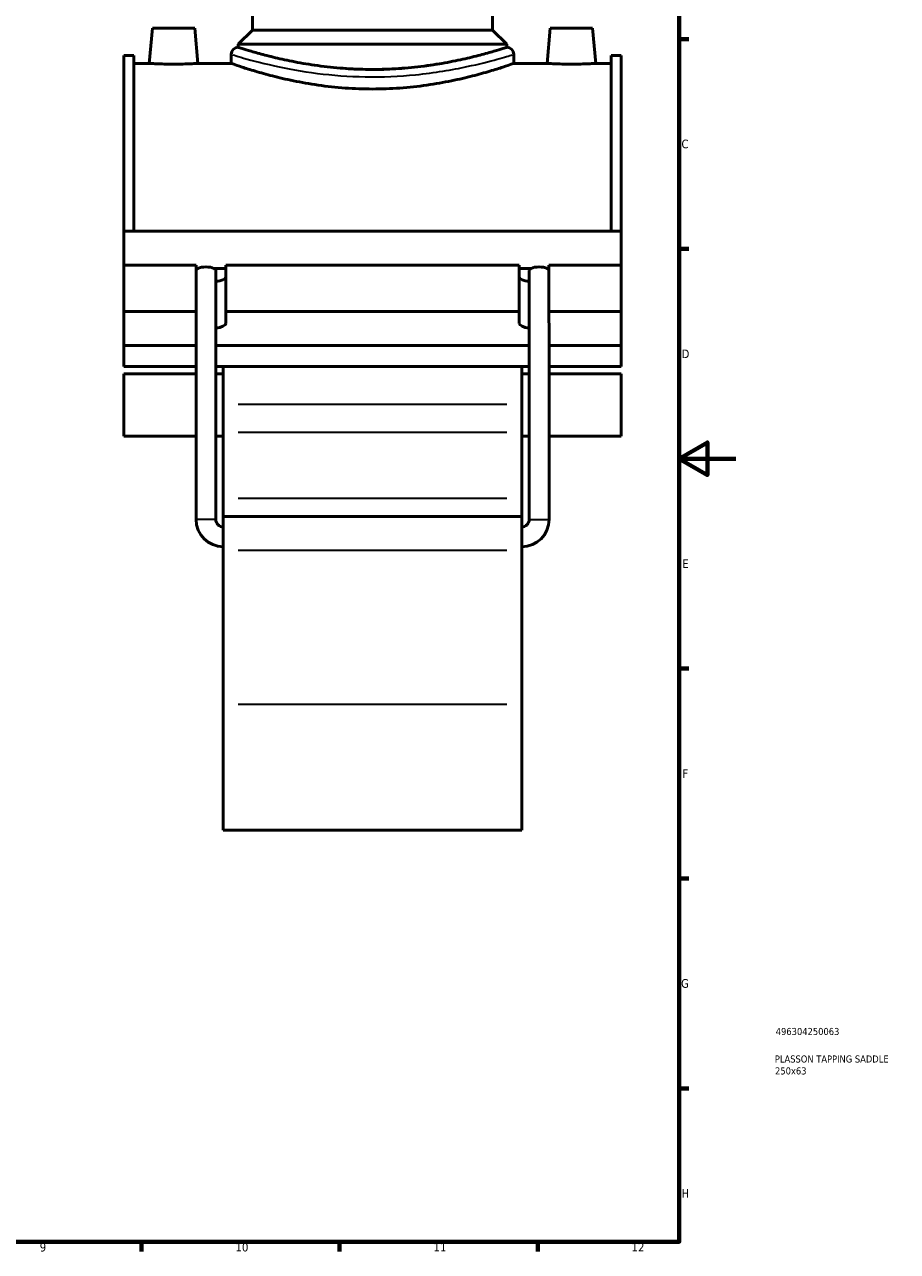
# Model space of a CAD drawing. Header units: millimetres. Extents: x 0 to 913, y -450 to 1040.
# Tile 4 of 6: x 589 to 898, y 17 to 451. Entities that reach past the tile are written whole.
import ezdxf

# ---------------------------------------------------------------- set-up
doc = ezdxf.new("R2010")
doc.units = ezdxf.units.MM
for name, color, linetype, lineweight in [('Border (ANSI)', 7, 'Continuous', 70), ('Title (ISO)', 7, 'Continuous', 50), ('Visible (ANSI)', 7, 'Continuous', 50), ('Visible Narrow (ANSI)', 7, 'Continuous', 35)]:
    doc.layers.add(name, color=color, linetype=linetype, lineweight=lineweight)
doc.styles.add('Note Text (ANSI)', font='tahoma.ttf')
doc.styles.add('Note Text (ISO)', font='tahoma.ttf')

# ---------------------------------------------------------------- blocks, each defined once
blk = doc.blocks.new('Borders Default Border')
at = {"layer": 'Border (ANSI)'}
for p, q in [((821, 445.5), (824.45, 445.5)), ((821, 371.25), (824.45, 371.25)), ((821, 222.75), (824.45, 222.75)), ((821, 148.5), (824.45, 148.5)), ((821, 74.25), (824.45, 74.25)), ((630.75, 20), (630.75, 16.55)), ((700.83, 20), (700.83, 16.55)), ((770.92, 20), (770.92, 16.55))]:
    blk.add_line(p, q, dxfattribs=at)
at = {"layer": 'Border (ANSI)', "flags": 128}
for points in [[(20, 20), (20, 574), (821, 574), (821, 20), (20, 20)], [(841, 297), (821, 297), (831, 302.77), (831, 291.23), (821, 297)]]:
    blk.add_lwpolyline(points, dxfattribs=at)
at = {"layer": 'Border (ANSI)', "color": 230, "true_color": 0xff0080, "attachment_point": 7, "style": 'Note Text (ANSI)'}
for s, insert, char_height in [('C', (821.8, 406.8), 3.05), ('D', (821.81, 332.6), 3.05), ('E', (822.05, 258.35), 3.05), ('F', (822.14, 184.1), 3.05), ('G', (821.66, 109.79), 3.05), ('H', (821.81, 35.6), 3.05), ('9', (594.7, 16.49), 3.05), ('10', (663.96, 16.49), 3.048), ('11', (734.04, 16.55), 3.048), ('12', (804.13, 16.55), 3.048)]:
    blk.add_mtext(s, dxfattribs=dict(at, insert=insert, char_height=char_height))
blk = doc.blocks.new('Title Blocks ISO')
at = {"layer": 'Title (ISO)', "color": 232, "true_color": 0xca0064, "style": 'Note Text (ISO)'}
for tag, p in [('PART_NUMBER_001', (34.16, 73.13)), ('DESCRIPTION_001', (33.84, 63.4)), ('DESCRIPTION_002', (33.91, 59.18))]:
    blk.add_attdef(tag, p, '', height=2.5, dxfattribs=at)

msp = doc.modelspace()

# ---------------------------------------------------------------- linework, layer by layer
at = {"layer": 'Visible (ANSI)'}
for p, q in [((669.964, 448.632), (669.964, 552.132)), ((754.964, 448.632), (754.964, 552.132)), ((634.564, 449.382), (633.47, 436.882)), ((634.564, 449.382), (649.564, 449.382)), ((649.564, 449.382), (650.657, 436.882)), ((669.964, 448.632), (664.964, 443.632)), ((754.964, 448.632), (669.964, 448.632)), ((754.964, 448.632), (759.964, 443.632)), ((775.364, 449.382), (774.27, 436.882)), ((790.364, 449.382), (775.364, 449.382)), ((790.364, 449.382), (791.457, 436.882)), ((759.964, 443.632), (664.964, 443.632)), ((664.964, 442.582), (664.964, 443.632)), ((759.964, 442.582), (759.964, 443.632)), ((624.464, 377.509), (624.464, 439.732)), ((627.984, 439.732), (624.464, 439.732)), ((627.984, 439.732), (627.984, 377.509)), ((662.464, 440.082), (662.464, 436.882)), ((762.464, 440.082), (762.464, 436.882)), ((796.944, 439.732), (796.944, 377.509)), ((800.464, 439.732), (796.944, 439.732)), ((800.464, 377.509), (800.464, 439.732)), ((627.984, 436.882), (633.47, 436.882)), ((650.657, 436.882), (662.464, 436.882)), ((762.464, 436.882), (774.27, 436.882)), ((791.457, 436.882), (796.944, 436.882)), ((624.464, 377.509), (800.464, 377.509)), ((624.464, 365.55), (624.464, 377.509)), ((800.464, 365.55), (800.464, 377.509)), ((624.464, 365.55), (650.014, 365.55)), ((624.464, 349.106), (624.464, 365.55)), ((650.014, 349.106), (650.014, 365.55)), ((660.514, 365.55), (660.514, 349.106)), ((660.514, 365.55), (764.414, 365.55)), ((764.414, 349.106), (764.414, 365.55)), ((774.914, 365.55), (774.914, 349.106)), ((774.914, 365.55), (800.464, 365.55)), ((800.464, 349.106), (800.464, 365.55)), ((650.014, 364.353), (650.668, 364.353)), ((656.339, 364.353), (660.514, 364.353)), ((657.004, 275.542), (657.004, 363.606)), ((764.414, 364.353), (768.588, 364.353)), ((767.924, 275.542), (767.924, 363.606)), ((774.259, 364.353), (774.914, 364.353)), ((624.464, 349.106), (650.014, 349.106)), ((624.464, 337.135), (624.464, 349.106)), ((650.014, 345.079), (650.014, 349.106)), ((660.514, 349.106), (660.514, 344.916)), ((660.514, 349.106), (764.414, 349.106)), ((764.414, 344.916), (764.414, 349.106)), ((774.914, 349.106), (774.914, 345.079)), ((774.914, 349.106), (800.464, 349.106)), ((800.464, 349.106), (800.464, 337.135)), ((650.004, 275.542), (650.004, 344.983)), ((774.924, 275.542), (774.924, 344.983)), ((650.004, 337.135), (624.464, 337.135)), ((624.464, 337.135), (624.464, 329.659)), ((767.924, 337.135), (657.004, 337.135)), ((800.464, 337.135), (774.924, 337.135)), ((800.464, 329.659), (800.464, 337.135)), ((624.464, 329.659), (650.004, 329.659)), ((624.464, 327.068), (624.464, 304.953)), ((624.464, 327.068), (650.004, 327.068)), ((657.004, 329.659), (767.924, 329.659)), ((657.004, 327.068), (659.664, 327.068)), ((659.664, 329.659), (659.664, 316.19)), ((765.264, 316.19), (765.264, 329.659)), ((765.264, 327.068), (767.924, 327.068)), ((774.924, 329.659), (800.464, 329.659)), ((774.924, 327.068), (800.464, 327.068)), ((800.464, 304.953), (800.464, 327.068)), ((659.664, 316.19), (659.664, 306.385)), ((765.264, 306.385), (765.264, 316.19)), ((624.464, 304.953), (650.004, 304.953)), ((657.004, 304.953), (659.664, 304.953)), ((659.664, 283.059), (659.664, 306.385)), ((765.264, 306.385), (765.264, 283.059)), ((765.264, 304.953), (767.924, 304.953)), ((774.924, 304.953), (800.464, 304.953)), ((659.664, 276.632), (659.664, 283.059)), ((765.264, 283.059), (765.264, 276.632)), ((659.664, 276.632), (659.664, 264.639)), ((659.664, 276.632), (765.264, 276.632)), ((765.264, 264.639), (765.264, 276.632)), ((659.664, 210.151), (659.664, 264.639)), ((765.264, 264.639), (765.264, 210.151)), ((659.664, 210.151), (659.664, 165.632)), ((765.264, 165.632), (765.264, 210.151)), ((659.664, 165.632), (765.264, 165.632))]:
    msp.add_line(p, q, dxfattribs=at)
for centre, radius, start, end in [((664.964, 440.082), 2.5, 90, 180), ((759.964, 440.082), 2.5, 0, 90), ((659.664, 275.542), 9.66, 180, 270), ((659.664, 275.542), 2.66, 180, 270), ((765.264, 275.542), 9.66, 270, 0), ((765.264, 275.542), 2.66, 270, 0)]:
    msp.add_arc(centre, radius, start, end, dxfattribs=at)
for centre, major_axis, ratio, start_param, end_param in [((653.504, 363.606), (3.5, 0), 0.3639702, 0.62652, 2.5150727), ((771.424, 363.606), (3.5, 0), 0.3639702, 0.62652, 2.5150727), ((653.504, 363.606), (3.5, 0), 0.3639702, 2.5150727, 3.0659817), ((653.504, 363.606), (3.5, 0), 0.3639702, 0, 0.62652), ((655.264, 361.36), (5.25, 0), 0.3420201, 5.0502063, 6.2831853), ((769.664, 361.36), (-5.25, 0), 0.3420201, 0, 1.232979), ((771.424, 363.606), (3.5, 0), 0.3639702, 2.5150727, 3.1415927), ((771.424, 363.606), (3.5, 0), 0.3639702, 0.0756109, 0.62652), ((653.504, 344.983), (3.5, 0), 0.3639702, 3.0659817, 3.1415927), ((655.264, 344.916), (5.25, 0), 0.3420201, 5.0502063, 6.2831853), ((769.664, 344.916), (-5.25, 0), 0.3420201, 0, 1.232979), ((771.424, 344.983), (3.5, 0), 0.3639702, 0, 0.0756109)]:
    msp.add_ellipse(centre, major_axis=major_axis, ratio=ratio, start_param=start_param, end_param=end_param, dxfattribs=at)
for points, knots in [([(759.964, 442.582), (759.964, 442.582), (759.674, 442.489), (758.462, 442.107), (757.539, 441.819), (755.108, 441.094), (753.599, 440.657), (750.118, 439.717), (748.148, 439.214), (743.954, 438.238), (741.584, 437.73), (736.418, 436.77), (733.622, 436.32), (727.778, 435.567), (724.725, 435.265), (718.57, 434.863), (715.469, 434.764), (709.458, 434.764), (706.357, 434.863), (700.203, 435.265), (697.15, 435.567), (691.305, 436.32), (688.509, 436.77), (683.343, 437.73), (680.973, 438.238), (676.78, 439.214), (674.809, 439.717), (671.329, 440.657), (669.819, 441.094), (667.389, 441.819), (666.466, 442.107), (665.253, 442.489), (664.964, 442.582), (664.964, 442.582)], [7.2123712, 7.2123712, 7.2123712, 7.2123712, 8.1137403, 8.1137403, 9.0151095, 9.0151095, 9.9164786, 9.9164786, 10.8178478, 10.8178478, 11.7195714, 11.7195714, 12.6212951, 12.6212951, 13.5230187, 13.5230187, 14.4247423, 14.4247423, 15.326466, 15.326466, 16.2281896, 16.2281896, 17.1299132, 17.1299132, 18.0316369, 18.0316369, 18.933006, 18.933006, 19.8343752, 19.8343752, 20.7357443, 20.7357443, 21.6371135, 21.6371135, 21.6371135, 21.6371135]), ([(650.657, 436.882), (650.657, 436.882), (650.442, 436.869), (649.567, 436.82), (648.907, 436.785), (647.383, 436.72), (646.416, 436.685), (644.297, 436.635), (643.145, 436.622), (640.983, 436.622), (639.83, 436.635), (637.711, 436.685), (636.745, 436.72), (635.22, 436.785), (634.56, 436.82), (633.685, 436.869), (633.47, 436.882), (633.47, 436.882)], [1.2968979, 1.2968979, 1.2968979, 1.2968979, 1.6210242, 1.6210242, 1.9451504, 1.9451504, 2.2694731, 2.2694731, 2.5937958, 2.5937958, 2.9181186, 2.9181186, 3.2424413, 3.2424413, 3.5665675, 3.5665675, 3.8906938, 3.8906938, 3.8906938, 3.8906938]), ([(762.464, 436.882), (762.464, 436.882), (762.158, 436.774), (760.879, 436.333), (759.907, 436), (757.347, 435.163), (755.757, 434.659), (752.096, 433.572), (750.023, 432.991), (745.614, 431.862), (743.122, 431.273), (737.689, 430.16), (734.748, 429.636), (728.598, 428.76), (725.383, 428.407), (718.901, 427.938), (715.633, 427.822), (709.294, 427.822), (706.026, 427.938), (699.544, 428.407), (696.33, 428.76), (690.18, 429.636), (687.238, 430.16), (681.805, 431.273), (679.314, 431.862), (674.904, 432.991), (672.832, 433.572), (669.17, 434.659), (667.581, 435.163), (665.021, 436), (664.048, 436.333), (662.77, 436.774), (662.464, 436.882), (662.464, 436.882)], [7.6042872, 7.6042872, 7.6042872, 7.6042872, 8.5545491, 8.5545491, 9.5048109, 9.5048109, 10.4550728, 10.4550728, 11.4053346, 11.4053346, 12.3561446, 12.3561446, 13.3069545, 13.3069545, 14.2577645, 14.2577645, 15.2085744, 15.2085744, 16.1593843, 16.1593843, 17.1101943, 17.1101943, 18.0610042, 18.0610042, 19.0118142, 19.0118142, 19.962076, 19.962076, 20.9123379, 20.9123379, 21.8625997, 21.8625997, 22.8128616, 22.8128616, 22.8128616, 22.8128616]), ([(791.457, 436.882), (791.457, 436.882), (791.242, 436.869), (790.367, 436.82), (789.707, 436.785), (788.183, 436.72), (787.216, 436.685), (785.097, 436.635), (783.945, 436.622), (782.864, 436.622), (781.783, 436.622), (780.63, 436.635), (778.511, 436.685), (777.545, 436.72), (776.02, 436.785), (775.36, 436.82), (774.485, 436.869), (774.27, 436.882), (774.27, 436.882)], [3.8906938, 3.8906938, 3.8906938, 3.8906938, 4.21482, 4.21482, 4.5389462, 4.5389462, 4.863269, 4.863269, 5.1875917, 5.1875917, 5.1875917, 5.5119144, 5.5119144, 5.8362371, 5.8362371, 6.1603634, 6.1603634, 6.4844896, 6.4844896, 6.4844896, 6.4844896])]:
    msp.add_open_spline(points, degree=3, knots=knots, dxfattribs=at)
at = {"layer": 'Visible Narrow (ANSI)'}
for p, q in [((759.984, 316.19), (664.944, 316.19)), ((664.944, 306.385), (759.984, 306.385)), ((664.944, 283.059), (759.984, 283.059)), ((656.961, 275.542), (650.047, 275.542)), ((767.967, 275.542), (774.881, 275.542)), ((664.944, 264.639), (759.984, 264.639)), ((664.944, 210.151), (759.984, 210.151))]:
    msp.add_line(p, q, dxfattribs=at)
for points, knots in [([(663.091, 439.887), (663.643, 439.718), (664.555, 439.442), (668.436, 438.313), (672.552, 437.164), (682.163, 435.039), (687.34, 434.073), (698.319, 432.685), (704.068, 432.242), (715.915, 432.042), (722.005, 432.314), (734.459, 433.553), (740.675, 434.622), (750.224, 436.66), (753.874, 437.608), (759.192, 439.08), (760.969, 439.622), (761.84, 439.89)], [-37.2333396, -37.2333396, -37.2333396, -37.2333396, -36.2221698, -36.2221698, -34.1041521, -34.1041521, -32.3212141, -32.3212141, -30.6426042, -30.6426042, -28.9014876, -28.9014876, -26.8542456, -26.8542456, -25.1495428, -25.1495428, -23.5557895, -23.5557895, -23.5557895, -23.5557895]), ([(759.371, 442.387), (758.544, 442.114), (756.856, 441.563), (751.803, 440.066), (748.336, 439.101), (739.264, 437.029), (733.359, 435.941), (721.528, 434.681), (715.742, 434.404), (704.488, 434.608), (699.026, 435.058), (688.596, 436.47), (683.678, 437.453), (674.547, 439.614), (670.637, 440.783), (666.95, 441.931), (666.083, 442.212), (665.559, 442.384)], [23.5557895, 23.5557895, 23.5557895, 23.5557895, 25.1495428, 25.1495428, 26.8542456, 26.8542456, 28.9014876, 28.9014876, 30.6426042, 30.6426042, 32.3212141, 32.3212141, 34.1041521, 34.1041521, 36.2221698, 36.2221698, 37.2333396, 37.2333396, 37.2333396, 37.2333396])]:
    msp.add_open_spline(points, degree=3, knots=knots, dxfattribs=at)

# ---------------------------------------------------------------- block references
msp.add_blockref('Borders Default Border', (0, 0))
msp.add_blockref('Title Blocks ISO', (821, 20)).add_auto_attribs({'PART_NUMBER_001': '496304250063', 'DESCRIPTION_001': 'PLASSON TAPPING SADDLE', 'DESCRIPTION_002': '250x63'})

doc.saveas('drawing.dxf')
